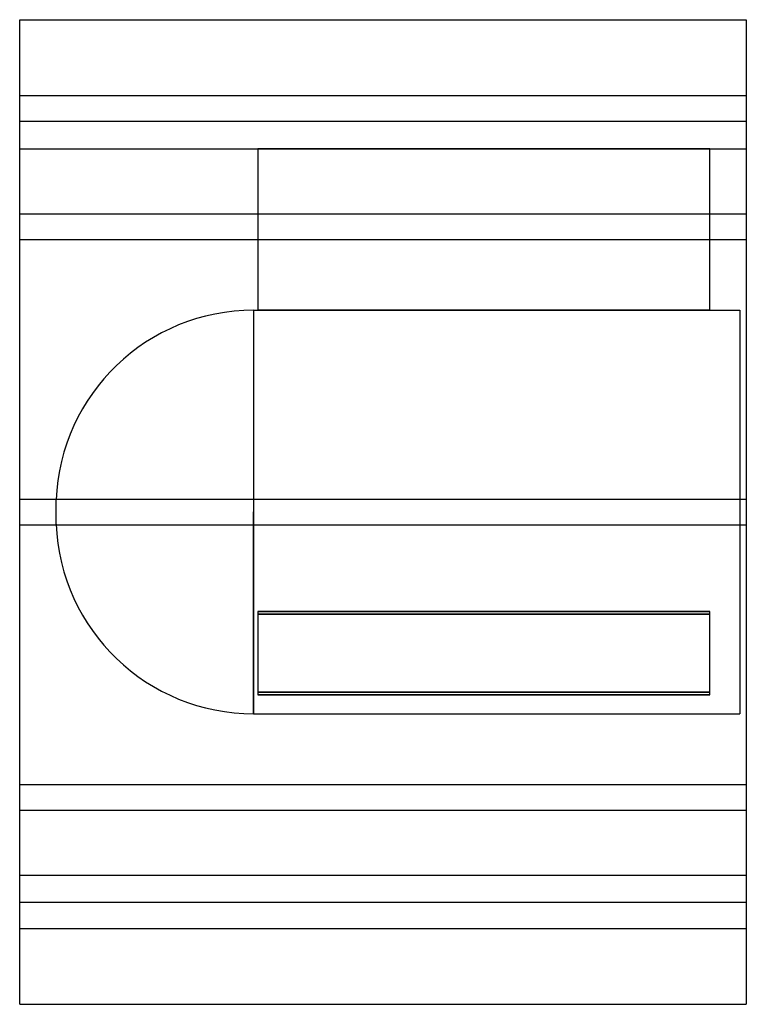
# Model space of a CAD drawing. Header units: millimetres. Extents: x -225 to 225, y -305 to 305.
import ezdxf

# ---------------------------------------------------------------- set-up
doc = ezdxf.new("R2010")
doc.units = ezdxf.units.MM
doc.layers.add('HIDDEN', color=7, linetype='Continuous')
doc.layers.add('THICK', color=7, linetype='Continuous')

msp = doc.modelspace()

# ---------------------------------------------------------------- linework, layer by layer
at = {"layer": 'HIDDEN'}
for p, q in [((-225, 258), (225, 258)), ((225, 242), (-225, 242)), ((-225, 225), (-77.5, 225)), ((202.5, 225), (-77.5, 225)), ((-77.5, 225), (-77.5, 125)), ((-77.5, 225), (-77.5, 225)), ((-77.5, 225), (202.5, 225)), ((202.5, 125), (202.5, 225)), ((202.5, 225), (202.5, 225)), ((202.5, 225), (225, 225)), ((-225, 184.78), (225, 184.78)), ((-225, 184.78), (225, 184.78)), ((-225, 168.78), (225, 168.78)), ((-225, 168.78), (225, 168.78)), ((-80.1, 125), (-80.1, 0)), ((-80.1, 125), (-77.5, 125)), ((-77.5, 125), (202.5, 125)), ((202.5, 125), (-77.5, 125)), ((202.5, 125), (221, 125)), ((221, 125), (221, 0)), ((-225, 8), (225, 8)), ((-225, 8), (225, 8)), ((-202.5, 0), (-202.5, 7.45)), ((-80.1, 0), (-80.1, -125)), ((221, 0), (221, -125)), ((-202.5, -7.45), (-202.5, 0)), ((-80.1, -125), (-80.1, 0)), ((-225, -8), (225, -8)), ((-225, -8), (225, -8)), ((202.5, -61.63), (-77.5, -61.63)), ((-77.5, -61.63), (202.5, -61.63)), ((-77.5, -61.63), (-77.5, -111.63)), ((-77.5, -63.36), (202.5, -63.36)), ((202.5, -63.36), (-77.5, -63.36)), ((202.5, -111.63), (202.5, -61.63)), ((-77.5, -111.63), (202.5, -111.63)), ((-77.5, -111.63), (-77.5, -113.36)), ((202.5, -111.63), (-77.5, -111.63)), ((202.5, -113.36), (-77.5, -113.36)), ((-77.5, -113.36), (202.5, -113.36)), ((202.5, -113.36), (202.5, -111.63)), ((-80.1, -125), (221, -125)), ((-225, -168.78), (225, -168.78)), ((-225, -168.78), (225, -168.78)), ((-225, -184.78), (225, -184.78)), ((-225, -184.78), (225, -184.78)), ((-225, -225), (225, -225)), ((225, -242), (-225, -242)), ((-225, -258), (225, -258))]:
    msp.add_line(p, q, dxfattribs=at)
for centre, start, end in [((-80.1, 2.5), 89.99998, 177.68475), ((-80.1, -2.5), 182.31525, 270.00002)]:
    msp.add_arc(centre, 122.5, start, end, dxfattribs=at)
at = {"layer": 'THICK'}
for p, q in [((-225, 0), (-225, 305)), ((-225, 305), (225, 305)), ((225, 305), (225, 0)), ((225, 0), (225, -305)), ((-225, -305), (-225, 0)), ((-225, -305), (225, -305))]:
    msp.add_line(p, q, dxfattribs=at)

doc.saveas('drawing.dxf')
